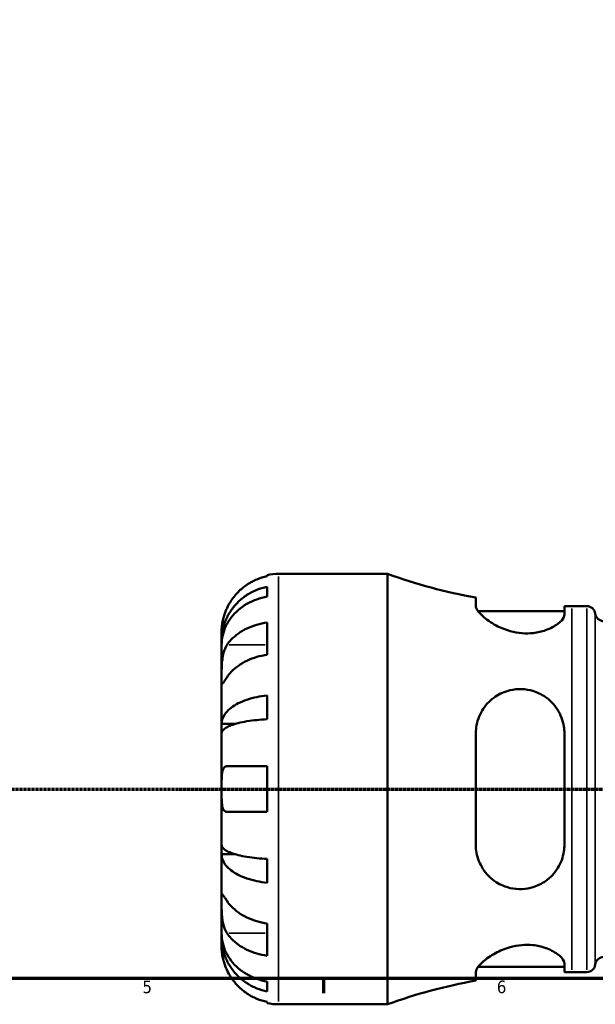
# Model space of a CAD drawing. Header units: millimetres. Extents: x 0 to 902, y 0 to 828.
# Tile 3 of 11: x 290 to 404, y 15 to 209. Entities that reach past the tile are written whole.
import ezdxf

# ---------------------------------------------------------------- set-up
doc = ezdxf.new("R2010")
doc.units = ezdxf.units.MM
doc.linetypes.add('CHAIN', pattern=[0.7087, 0.4724, -0.0591, 0.1181, -0.0591])
for name, color, linetype, lineweight in [('Border (ISO)', 7, 'Continuous', 70), ('Section Line (ISO)', 7, 'CHAIN', 70), ('Visible (ISO)', 7, 'Continuous', 50), ('Visible Narrow (ISO)', 7, 'Continuous', 35)]:
    doc.layers.add(name, color=color, linetype=linetype, lineweight=lineweight)
doc.styles.add('Note Text (ISO)', font='tahoma.ttf')

# ---------------------------------------------------------------- blocks, each defined once
blk = doc.blocks.new('Borders Default Border')
at = {"layer": 'Border (ISO)'}
blk.add_line((350.42, 20), (350.42, 17.1), dxfattribs=at)
at = {"layer": 'Border (ISO)', "flags": 128}
blk.add_lwpolyline([(20, 20), (20, 574), (821, 574), (821, 20), (20, 20)], dxfattribs=at)
at = {"layer": 'Border (ISO)', "color": 232, "true_color": 0xca0064, "char_height": 2.5, "attachment_point": 7, "style": 'Note Text (ISO)'}
for s, insert in [('5', (314.64, 17.05)), ('6', (384.66, 17.05))]:
    blk.add_mtext(s, dxfattribs=dict(at, insert=insert))
blk = doc.blocks.new('2dTransSection0')
at = {"layer": 'Section Line (ISO)', "linetype": 'CHAIN'}
blk.add_line((157.6, 57.4), (671.2, 57.4), dxfattribs=at)

msp = doc.modelspace()

# ---------------------------------------------------------------- linework, layer by layer
at = {"layer": 'Visible (ISO)'}
for p, q in [((339.279, 99.4335), (339.279, 99.6737)), ((341.529, 99.901), (363.039, 99.901)), ((363.039, 14.901), (363.039, 99.901)), ((339.279, 95.413), (339.279, 97.3575)), ((380.504, 95.2139), (380.504, 93.5785)), ((398.004, 91.8207), (398.004, 93.5357)), ((399.449, 93.526), (402.429, 93.526)), ((380.9582, 92.526), (398.004, 92.526)), ((339.279, 83.9404), (339.279, 90.3044)), ((330.279, 86.6401), (330.279, 88.651)), ((330.279, 86.6401), (330.3137, 86.6401)), ((330.279, 85.8747), (330.279, 86.6401)), ((330.279, 79.498), (330.279, 85.8747)), ((330.279, 70.2776), (330.279, 79.498)), ((339.279, 71.2015), (339.279, 75.896)), ((330.279, 70.2776), (333.0078, 70.2776)), ((330.279, 68.4298), (330.279, 70.2776)), ((330.279, 57.401), (330.279, 68.4298)), ((380.504, 68.401), (380.504, 46.401)), ((398.004, 46.401), (398.004, 68.401)), ((339.279, 52.901), (339.279, 61.901)), ((330.279, 46.3721), (330.279, 57.401)), ((330.279, 44.5243), (330.279, 46.3721)), ((330.279, 35.3039), (330.279, 44.5243)), ((330.279, 44.5243), (333.0078, 44.5243)), ((339.279, 38.9059), (339.279, 43.6004)), ((330.279, 28.9272), (330.279, 35.3039)), ((339.279, 24.4975), (339.279, 30.8615)), ((330.279, 28.1618), (330.279, 28.9272)), ((330.279, 28.1618), (330.3137, 28.1618)), ((330.279, 26.151), (330.279, 28.1618)), ((380.9582, 22.276), (398.004, 22.276)), ((398.004, 21.2662), (398.004, 22.9812)), ((380.504, 21.2234), (380.504, 19.5881)), ((399.449, 21.276), (402.429, 21.276)), ((339.279, 17.4444), (339.279, 19.3889)), ((339.279, 15.1283), (339.279, 15.3685)), ((341.529, 14.901), (363.039, 14.901))]:
    msp.add_line(p, q, dxfattribs=at)
for centre, radius, start, end in [((341.529, 88.651), 11.25, 90, 101.536959), ((399.449, 200.689), 107.163, 250.137585, 259.81735), ((399.449, 200.689), 107.163, 269.227393, 270), ((402.429, 91.826), 1.7, 7.180756, 90), ((405.8023, 92.251), 1.7, 187.180756, 270), ((405.8023, 22.551), 1.7, 90, 172.819244), ((402.429, 22.976), 1.7, 270, 352.819244), ((399.449, -85.8871), 107.163, 100.18265, 109.862415), ((399.449, -85.8871), 107.163, 90, 90.772607), ((341.529, 26.151), 11.25, 258.463041, 270)]:
    msp.add_arc(centre, radius, start, end, dxfattribs=at)
for points, knots in [([(339.279, 99.4335), (338.5593, 99.2857), (337.8564, 99.0636), (336.5926, 98.5385), (335.9185, 98.1839), (334.6603, 97.3401), (334.0763, 96.851), (333.0934, 95.8644), (332.6043, 95.2757), (331.8619, 94.1595), (331.5791, 93.6513), (331.3459, 93.151)], [0.21343841, 0.21343841, 0.21343841, 0.21343841, 0.415599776, 0.415599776, 0.62400044, 0.62400044, 0.832401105, 0.832401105, 1.041788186, 1.041788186, 1.201242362, 1.201242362, 1.201242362, 1.201242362]), ([(330.279, 86.6401), (330.279, 87.3167), (330.3476, 88.0558), (330.6439, 89.5033), (330.8716, 90.2117), (331.4045, 91.4601), (331.7582, 92.1152), (332.6004, 93.3385), (333.0888, 93.9066), (334.0712, 94.8597), (334.6555, 95.3326), (335.9139, 96.1483), (336.5881, 96.4912), (337.8532, 96.9994), (338.5577, 97.2145), (339.279, 97.3575)], [5.01611651, 5.01611651, 5.01611651, 5.01611651, 5.22578768, 5.22578768, 5.43545884, 5.43545884, 5.64434374, 5.64434374, 5.85322864, 5.85322864, 6.06156713, 6.06156713, 6.26990562, 6.26990562, 6.47248196, 6.47248196, 6.47248196, 6.47248196]), ([(339.279, 95.413), (338.5577, 95.2857), (337.8532, 95.0942), (336.5881, 94.642), (335.9139, 94.3369), (334.6555, 93.6109), (334.0712, 93.19), (333.0888, 92.3418), (332.6004, 91.8361), (331.7582, 90.7475), (331.4045, 90.1644), (330.8716, 89.0534), (330.6439, 88.4229), (330.3476, 87.1346), (330.279, 86.4769), (330.279, 85.8747)], [0.21343366, 0.21343366, 0.21343366, 0.21343366, 0.41600999, 0.41600999, 0.62434849, 0.62434849, 0.83268698, 0.83268698, 1.04157188, 1.04157188, 1.25045677, 1.25045677, 1.46012794, 1.46012794, 1.66979911, 1.66979911, 1.66979911, 1.66979911]), ([(398.004, 91.8207), (398.004, 91.6794), (397.9704, 91.5297), (397.7271, 90.9539), (397.3181, 90.4882), (396.0908, 89.5689), (395.2632, 89.1151), (393.5322, 88.5117), (392.7147, 88.3166), (391.1216, 88.1419), (390.3864, 88.1302), (388.8465, 88.2546), (388.0656, 88.3985), (386.3091, 88.8846), (385.3793, 89.2705), (383.4743, 90.2683), (382.5668, 90.9145), (381.2821, 92.0734), (380.853, 92.5957), (380.5519, 93.2367), (380.504, 93.4176), (380.504, 93.5785)], [-3.08232242, -3.08232242, -3.08232242, -3.08232242, -2.94254918, -2.94254918, -2.5683253, -2.5683253, -2.18675975, -2.18675975, -1.90748027, -1.90748027, -1.68221219, -1.68221219, -1.44211466, -1.44211466, -1.12078444, -1.12078444, -0.69983204, -0.69983204, -0.32679365, -0.32679365, -0.15989444, -0.15989444, -0.15989444, -0.15989444]), ([(331.3459, 93.151), (331.2737, 92.9959), (331.2046, 92.8395), (331.0292, 92.4193), (330.9299, 92.1558), (330.7434, 91.6043), (330.66, 91.3197), (330.4858, 90.6331), (330.4154, 90.2536), (330.3144, 89.5296), (330.2945, 89.2155), (330.2768, 88.7687), (330.279, 88.651), (330.279, 88.651)], [-0.719688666, -0.719688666, -0.719688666, -0.719688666, -0.669133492, -0.669133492, -0.584482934, -0.584482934, -0.490084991, -0.490084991, -0.347659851, -0.347659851, -0.17827673, -0.17827673, 0, 0, 0, 0]), ([(331.3459, 85.862), (331.5791, 86.2158), (331.8619, 86.5751), (332.6043, 87.3644), (333.0934, 87.7807), (334.0763, 88.4783), (334.6603, 88.8242), (335.9185, 89.4208), (336.5926, 89.6716), (337.8564, 90.0429), (338.5593, 90.1999), (339.279, 90.3044)], [5.502271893, 5.502271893, 5.502271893, 5.502271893, 5.661726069, 5.661726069, 5.871113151, 5.871113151, 6.079513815, 6.079513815, 6.287914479, 6.287914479, 6.490075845, 6.490075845, 6.490075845, 6.490075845]), ([(330.279, 79.498), (330.279, 79.7392), (330.2787, 80.0069), (330.2808, 80.6052), (330.2834, 80.9365), (330.3048, 81.7482), (330.3289, 82.2343), (330.4289, 83.1852), (330.5016, 83.6404), (330.6804, 84.374), (330.7685, 84.6597), (330.9717, 85.1852), (331.0847, 85.4236), (331.2537, 85.7173), (331.2992, 85.7911), (331.3459, 85.862)], [0, 0, 0, 0, 0.102304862, 0.102304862, 0.211653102, 0.211653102, 0.358687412, 0.358687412, 0.498615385, 0.498615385, 0.596138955, 0.596138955, 0.690342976, 0.690342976, 0.723550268, 0.723550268, 0.723550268, 0.723550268]), ([(339.279, 83.9404), (338.5593, 83.836), (337.8564, 83.6789), (336.5926, 83.3076), (335.9185, 83.0569), (334.6603, 82.4602), (334.0763, 82.1143), (333.0934, 81.4168), (332.6043, 81.0005), (331.8619, 80.2112), (331.5791, 79.8518), (331.3459, 79.498)], [0.21343841, 0.21343841, 0.21343841, 0.21343841, 0.415599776, 0.415599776, 0.62400044, 0.62400044, 0.832401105, 0.832401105, 1.041788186, 1.041788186, 1.201242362, 1.201242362, 1.201242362, 1.201242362]), ([(331.3459, 79.498), (331.2871, 79.4088), (331.2304, 79.3227), (331.0541, 79.0551), (330.9443, 78.8887), (330.7448, 78.5925), (330.6579, 78.4671), (330.4844, 78.2406), (330.4154, 78.1743), (330.3147, 78.1879), (330.2945, 78.302), (330.2768, 78.7443), (330.279, 79.0772), (330.279, 79.498)], [-0.724744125, -0.724744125, -0.724744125, -0.724744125, -0.682926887, -0.682926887, -0.589467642, -0.589467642, -0.490143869, -0.490143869, -0.349335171, -0.349335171, -0.17856496, -0.17856496, 0, 0, 0, 0]), ([(330.279, 70.2776), (330.279, 70.6323), (330.3476, 71.0197), (330.6439, 71.7786), (330.8716, 72.15), (331.4045, 72.8044), (331.7582, 73.1478), (332.6004, 73.7891), (333.0888, 74.087), (334.0712, 74.5866), (334.6555, 74.8345), (335.9139, 75.2621), (336.5881, 75.4419), (337.8532, 75.7083), (338.5577, 75.8211), (339.279, 75.896)], [5.01611651, 5.01611651, 5.01611651, 5.01611651, 5.22578768, 5.22578768, 5.43545884, 5.43545884, 5.64434374, 5.64434374, 5.85322864, 5.85322864, 6.06156713, 6.06156713, 6.26990562, 6.26990562, 6.47248196, 6.47248196, 6.47248196, 6.47248196]), ([(380.504, 68.401), (380.504, 68.9547), (380.5565, 69.502), (380.8815, 71.2104), (381.3376, 72.3017), (382.6112, 74.2102), (383.4311, 75.0343), (385.2452, 76.2454), (386.2119, 76.6758), (388.0151, 77.0972), (388.7984, 77.1755), (390.3404, 77.1151), (391.0751, 76.9916), (392.6644, 76.5109), (393.4794, 76.1143), (395.1914, 74.9375), (396.0096, 74.0806), (397.275, 72.0967), (397.7095, 70.9581), (397.9683, 69.3115), (398.004, 68.8574), (398.004, 68.401)], [-3.13152553, -3.13152553, -3.13152553, -3.13152553, -2.95653704, -2.95653704, -2.57228264, -2.57228264, -2.1897533, -2.1897533, -1.85275415, -1.85275415, -1.61133541, -1.61133541, -1.38614444, -1.38614444, -1.10843534, -1.10843534, -0.73566144, -0.73566144, -0.349339, -0.349339, -0.20492165, -0.20492165, -0.20492165, -0.20492165]), ([(339.279, 71.2015), (338.5577, 71.1645), (337.8532, 71.1089), (336.5881, 70.9775), (335.9139, 70.8888), (334.6555, 70.6778), (334.0712, 70.5555), (333.0888, 70.3091), (332.6004, 70.1621), (331.7582, 69.8458), (331.4045, 69.6763), (330.8716, 69.3535), (330.6439, 69.1703), (330.3476, 68.7959), (330.279, 68.6048), (330.279, 68.4298)], [0.21343366, 0.21343366, 0.21343366, 0.21343366, 0.41600999, 0.41600999, 0.62434849, 0.62434849, 0.83268698, 0.83268698, 1.04157188, 1.04157188, 1.25045677, 1.25045677, 1.46012794, 1.46012794, 1.66979911, 1.66979911, 1.66979911, 1.66979911]), ([(330.279, 57.401), (330.279, 57.8196), (330.2784, 58.236), (330.2835, 59.1253), (330.2906, 59.5855), (330.342, 60.3749), (330.3831, 60.7062), (330.5132, 61.2231), (330.5941, 61.4176), (330.7656, 61.6572), (330.8406, 61.73), (331.0002, 61.8326), (331.0828, 61.8657), (331.2276, 61.8954), (331.2856, 61.901), (331.3459, 61.901)], [0, 0, 0, 0, 0.125582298, 0.125582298, 0.277586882, 0.277586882, 0.415658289, 0.415658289, 0.535588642, 0.535588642, 0.610628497, 0.610628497, 0.678307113, 0.678307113, 0.720599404, 0.720599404, 0.720599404, 0.720599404]), ([(331.3459, 61.901), (331.5791, 61.901), (331.8619, 61.901), (332.6043, 61.901), (333.0934, 61.901), (334.0763, 61.901), (334.6603, 61.901), (335.9185, 61.901), (336.5926, 61.901), (337.8564, 61.901), (338.5593, 61.901), (339.279, 61.901)], [5.502271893, 5.502271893, 5.502271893, 5.502271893, 5.661726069, 5.661726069, 5.871113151, 5.871113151, 6.079513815, 6.079513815, 6.287914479, 6.287914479, 6.490075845, 6.490075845, 6.490075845, 6.490075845]), ([(331.3459, 52.901), (331.2486, 52.901), (331.1569, 52.9155), (330.9878, 52.9755), (330.9104, 53.0204), (330.7518, 53.1576), (330.6753, 53.2583), (330.4937, 53.6093), (330.4168, 53.9096), (330.3142, 54.6791), (330.2944, 55.1507), (330.2768, 56.2167), (330.279, 56.8053), (330.279, 57.401)], [-0.72877811, -0.72877811, -0.72877811, -0.72877811, -0.658645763, -0.658645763, -0.589487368, -0.589487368, -0.502828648, -0.502828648, -0.347823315, -0.347823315, -0.178705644, -0.178705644, 0, 0, 0, 0]), ([(339.279, 52.901), (338.5593, 52.901), (337.8564, 52.901), (336.5926, 52.901), (335.9185, 52.901), (334.6603, 52.901), (334.0763, 52.901), (333.0934, 52.901), (332.6043, 52.901), (331.8619, 52.901), (331.5791, 52.901), (331.3459, 52.901)], [0.21343841, 0.21343841, 0.21343841, 0.21343841, 0.415599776, 0.415599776, 0.62400044, 0.62400044, 0.832401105, 0.832401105, 1.041788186, 1.041788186, 1.201242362, 1.201242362, 1.201242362, 1.201242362]), ([(330.279, 46.3721), (330.279, 46.1971), (330.3476, 46.006), (330.6439, 45.6316), (330.8716, 45.4484), (331.4045, 45.1256), (331.7582, 44.9561), (332.6004, 44.6398), (333.0888, 44.4928), (334.0712, 44.2464), (334.6555, 44.1241), (335.9139, 43.9131), (336.5881, 43.8244), (337.8532, 43.693), (338.5577, 43.6374), (339.279, 43.6004)], [5.01611651, 5.01611651, 5.01611651, 5.01611651, 5.22578768, 5.22578768, 5.43545884, 5.43545884, 5.64434374, 5.64434374, 5.85322864, 5.85322864, 6.06156713, 6.06156713, 6.26990562, 6.26990562, 6.47248196, 6.47248196, 6.47248196, 6.47248196]), ([(398.004, 46.401), (398.004, 45.9586), (397.9704, 45.5184), (397.7271, 43.9201), (397.3181, 42.8119), (396.0908, 40.8133), (395.2632, 39.925), (393.5322, 38.7162), (392.7147, 38.3116), (391.1216, 37.8203), (390.3864, 37.6925), (388.8465, 37.6243), (388.0656, 37.6979), (386.3091, 38.0972), (385.3793, 38.4949), (383.4743, 39.7078), (382.5668, 40.6183), (381.2821, 42.6242), (380.853, 43.6919), (380.5519, 45.3484), (380.504, 45.8718), (380.504, 46.401)], [-3.08232242, -3.08232242, -3.08232242, -3.08232242, -2.94254918, -2.94254918, -2.5683253, -2.5683253, -2.18675975, -2.18675975, -1.90748027, -1.90748027, -1.68221219, -1.68221219, -1.44211466, -1.44211466, -1.12078444, -1.12078444, -0.69983204, -0.69983204, -0.32679365, -0.32679365, -0.15989444, -0.15989444, -0.15989444, -0.15989444]), ([(339.279, 38.9059), (338.5577, 38.9808), (337.8532, 39.0936), (336.5881, 39.3601), (335.9139, 39.5398), (334.6555, 39.9674), (334.0712, 40.2153), (333.0888, 40.715), (332.6004, 41.0128), (331.7582, 41.6541), (331.4045, 41.9975), (330.8716, 42.652), (330.6439, 43.0234), (330.3476, 43.7822), (330.279, 44.1696), (330.279, 44.5243)], [0.21343366, 0.21343366, 0.21343366, 0.21343366, 0.41600999, 0.41600999, 0.62434849, 0.62434849, 0.83268698, 0.83268698, 1.04157188, 1.04157188, 1.25045677, 1.25045677, 1.46012794, 1.46012794, 1.66979911, 1.66979911, 1.66979911, 1.66979911]), ([(331.3459, 28.9399), (331.2871, 29.0291), (331.2304, 29.1228), (331.0541, 29.4401), (330.9443, 29.6798), (330.7448, 30.2138), (330.6579, 30.5076), (330.4844, 31.255), (330.4154, 31.7148), (330.3147, 32.7469), (330.2945, 33.3077), (330.2768, 34.3831), (330.279, 34.883), (330.279, 35.3039)], [-0.724744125, -0.724744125, -0.724744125, -0.724744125, -0.682926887, -0.682926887, -0.589467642, -0.589467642, -0.490143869, -0.490143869, -0.349335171, -0.349335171, -0.17856496, -0.17856496, 0, 0, 0, 0]), ([(330.279, 35.3039), (330.279, 35.545), (330.2787, 35.7579), (330.2808, 36.1316), (330.2834, 36.2864), (330.3048, 36.5515), (330.3289, 36.6262), (330.4289, 36.6174), (330.5016, 36.5417), (330.6804, 36.3029), (330.7685, 36.1748), (330.9717, 35.872), (331.0847, 35.7005), (331.2537, 35.4438), (331.2992, 35.3748), (331.3459, 35.3039)], [0, 0, 0, 0, 0.102304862, 0.102304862, 0.211653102, 0.211653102, 0.358687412, 0.358687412, 0.498615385, 0.498615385, 0.596138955, 0.596138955, 0.690342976, 0.690342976, 0.723550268, 0.723550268, 0.723550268, 0.723550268]), ([(331.3459, 35.3039), (331.5791, 34.9501), (331.8619, 34.5907), (332.6043, 33.8014), (333.0934, 33.3851), (334.0763, 32.6876), (334.6603, 32.3417), (335.9185, 31.7451), (336.5926, 31.4943), (337.8564, 31.123), (338.5593, 30.9659), (339.279, 30.8615)], [5.502271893, 5.502271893, 5.502271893, 5.502271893, 5.661726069, 5.661726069, 5.871113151, 5.871113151, 6.079513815, 6.079513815, 6.287914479, 6.287914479, 6.490075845, 6.490075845, 6.490075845, 6.490075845]), ([(330.279, 28.9272), (330.279, 28.325), (330.3476, 27.6673), (330.6439, 26.379), (330.8716, 25.7485), (331.4045, 24.6375), (331.7582, 24.0545), (332.6004, 22.9658), (333.0888, 22.4601), (334.0712, 21.6119), (334.6555, 21.1911), (335.9139, 20.4651), (336.5881, 20.16), (337.8532, 19.7077), (338.5577, 19.5162), (339.279, 19.3889)], [5.01611651, 5.01611651, 5.01611651, 5.01611651, 5.22578768, 5.22578768, 5.43545884, 5.43545884, 5.64434374, 5.64434374, 5.85322864, 5.85322864, 6.06156713, 6.06156713, 6.26990562, 6.26990562, 6.47248196, 6.47248196, 6.47248196, 6.47248196]), ([(339.279, 17.4444), (338.5577, 17.5874), (337.8532, 17.8025), (336.5881, 18.3108), (335.9139, 18.6536), (334.6555, 19.4693), (334.0712, 19.9422), (333.0888, 20.8953), (332.6004, 21.4634), (331.7582, 22.6867), (331.4045, 23.3418), (330.8716, 24.5902), (330.6439, 25.2986), (330.3476, 26.7461), (330.279, 27.4852), (330.279, 28.1618)], [0.21343366, 0.21343366, 0.21343366, 0.21343366, 0.41600999, 0.41600999, 0.62434849, 0.62434849, 0.83268698, 0.83268698, 1.04157188, 1.04157188, 1.25045677, 1.25045677, 1.46012794, 1.46012794, 1.66979911, 1.66979911, 1.66979911, 1.66979911]), ([(339.279, 24.4975), (338.5593, 24.602), (337.8564, 24.759), (336.5926, 25.1303), (335.9185, 25.3811), (334.6603, 25.9777), (334.0763, 26.3236), (333.0934, 27.0212), (332.6043, 27.4375), (331.8619, 28.2268), (331.5791, 28.5861), (331.3459, 28.9399)], [0.21343841, 0.21343841, 0.21343841, 0.21343841, 0.415599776, 0.415599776, 0.62400044, 0.62400044, 0.832401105, 0.832401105, 1.041788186, 1.041788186, 1.201242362, 1.201242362, 1.201242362, 1.201242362]), ([(330.279, 26.151), (330.279, 26.151), (330.2785, 26.0974), (330.2826, 25.8748), (330.2878, 25.6957), (330.33, 25.1519), (330.3767, 24.7529), (330.5303, 23.9855), (330.6095, 23.6603), (330.7874, 23.0613), (330.8762, 22.7961), (331.0818, 22.2492), (331.1989, 21.9695), (331.3327, 21.6795), (331.3393, 21.6652), (331.3459, 21.651)], [-3.126212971, -3.126212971, -3.126212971, -3.126212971, -3.005921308, -3.005921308, -2.872956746, -2.872956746, -2.697893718, -2.697893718, -2.583387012, -2.583387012, -2.495475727, -2.495475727, -2.403102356, -2.403102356, -2.398316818, -2.398316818, -2.398316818, -2.398316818]), ([(380.504, 21.2234), (380.504, 21.3918), (380.5565, 21.5821), (380.8815, 22.2497), (381.3376, 22.7916), (382.6112, 23.9126), (383.4311, 24.4944), (385.2452, 25.4734), (386.2119, 25.8857), (388.0151, 26.3927), (388.7984, 26.5403), (390.3404, 26.6708), (391.0751, 26.662), (392.6644, 26.4944), (393.4794, 26.3042), (395.1914, 25.7175), (396.0096, 25.279), (397.275, 24.3595), (397.7095, 23.877), (397.9683, 23.2818), (398.004, 23.1271), (398.004, 22.9812)], [-3.13152553, -3.13152553, -3.13152553, -3.13152553, -2.95653704, -2.95653704, -2.57228264, -2.57228264, -2.1897533, -2.1897533, -1.85275415, -1.85275415, -1.61133541, -1.61133541, -1.38614444, -1.38614444, -1.10843534, -1.10843534, -0.73566144, -0.73566144, -0.349339, -0.349339, -0.20492165, -0.20492165, -0.20492165, -0.20492165]), ([(331.3459, 21.651), (331.5791, 21.1506), (331.8619, 20.6424), (332.6043, 19.5262), (333.0934, 18.9375), (334.0763, 17.951), (334.6603, 17.4618), (335.9185, 16.618), (336.5926, 16.2634), (337.8564, 15.7383), (338.5593, 15.5162), (339.279, 15.3685)], [5.502271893, 5.502271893, 5.502271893, 5.502271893, 5.661726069, 5.661726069, 5.871113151, 5.871113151, 6.079513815, 6.079513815, 6.287914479, 6.287914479, 6.490075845, 6.490075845, 6.490075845, 6.490075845])]:
    msp.add_open_spline(points, degree=3, knots=knots, dxfattribs=at)
at = {"layer": 'Visible Narrow (ISO)'}
for p, q in [((341.529, 15.4242), (341.529, 99.3777)), ((399.449, 21.7207), (399.449, 93.0812)), ((402.429, 21.7207), (402.429, 93.0812)), ((404.1156, 23.1899), (404.1156, 91.612)), ((331.7426, 85.862), (338.8823, 85.862)), ((331.7426, 28.9399), (338.8823, 28.9399))]:
    msp.add_line(p, q, dxfattribs=at)

# ---------------------------------------------------------------- block references
msp.add_blockref('Borders Default Border', (0, 0))
at = {"layer": 'Section Line (ISO)'}
msp.add_blockref('2dTransSection0', (0, 0), dxfattribs=at)

doc.saveas('drawing.dxf')
